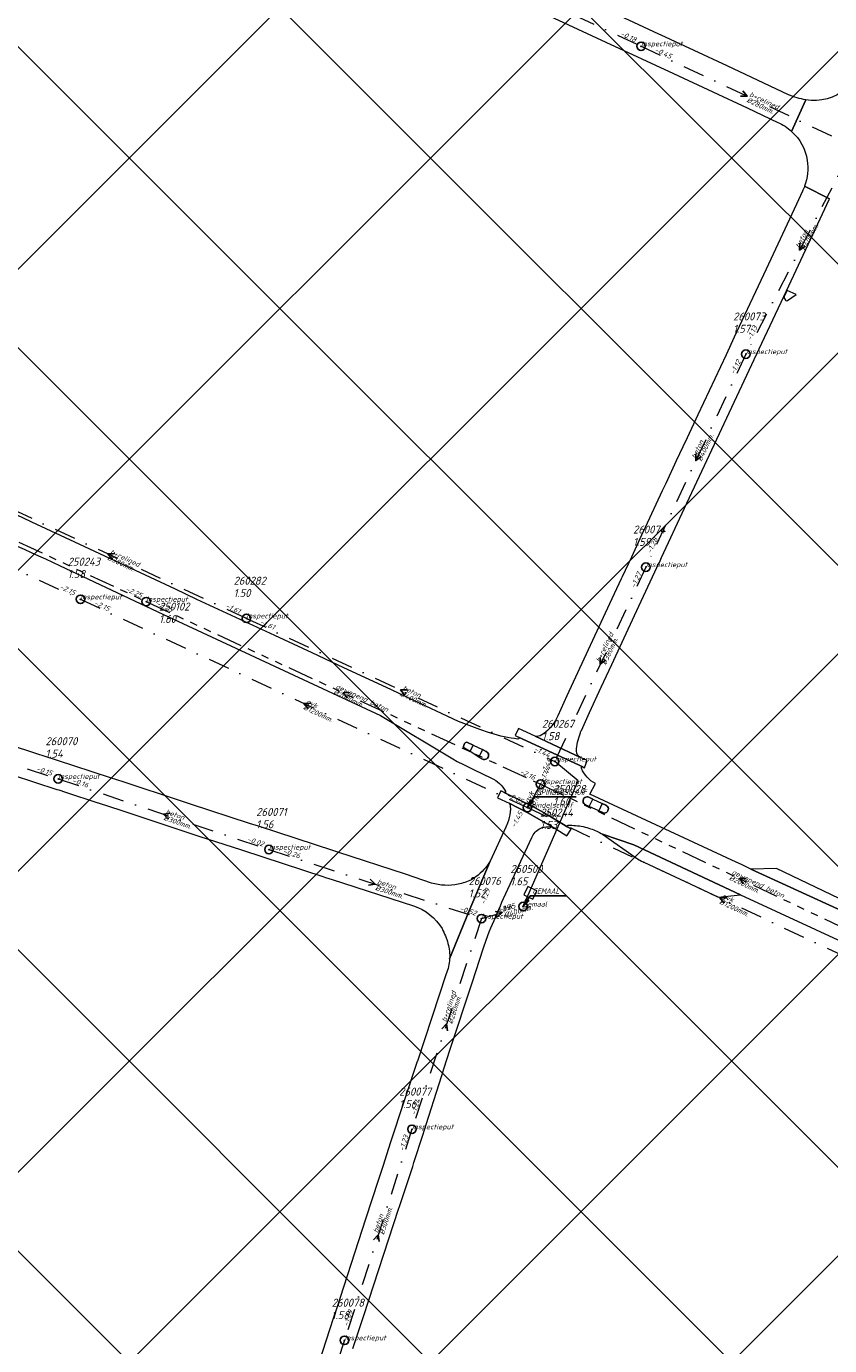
# Model space of a CAD drawing. Extents: x 148869 to 161638, y 453607 to 469810.
# Tile 197 of 256: x 152791 to 152980, y 464458 to 464768. Entities that reach past the tile are written whole.
import ezdxf
from ezdxf.lldxf.tags import DXFTag

# ---------------------------------------------------------------- set-up
doc = ezdxf.new("R2010")
doc.units = 0
doc.header["$PDMODE"] = 32
doc.header["$PDSIZE"] = 2
doc.linetypes.add('RI-GWA', pattern=[18.45, 6, -1.8, 1.75, -1.8, 1.75, -1.8, 1.75, -1.8])
doc.linetypes.add('RI-VWA', pattern=[11, 5, -3, 0, -3])
doc.layers.get('0').update_dxf_attribs({"linetype": 'CONTINUOUS'})
doc.layers.get('DEFPOINTS').update_dxf_attribs({"linetype": 'CONTINUOUS'})
doc.layers.add('2023 hatch', color=90, linetype='CONTINUOUS')
doc.layers.add('B-OI-AANPIJLING', color=1, linetype='CONTINUOUS')
for name, color, linetype, lineweight in [('B-OI-RI-BIJZONDERDERHEDEN-T18', 134, 'CONTINUOUS', 18), ('B-OI-RI-GWA-MATERIAAL-T18', 10, 'CONTINUOUS', 18), ('B-OI-RI-GWA-PUTDEKSELHOOGTE-T25', 10, 'CONTINUOUS', 25), ('B-OI-RI-GWA_BOB-T18', 10, 'CONTINUOUS', 18), ('B-OI-RI-GWA_DIAMETER-T18', 10, 'CONTINUOUS', 18), ('B-OI-RI-GWA_PUTNUMMER-T18', 10, 'CONTINUOUS', 18), ('B-OI-RI-GWA_RIOOLPUT-S', 10, 'CONTINUOUS', 25), ('B-OI-RI-GWA_TRANSPORTLEIDING-G', 10, 'RI-GWA', 18), ('B-OI-RI-PERSLEIDING-G-niet meenemen', 190, 'RI-PERS', 18), ('B-OI-RI-STROOMRICHTING-S', 252, 'CONTINUOUS', 25), ('B-OI-RI-VWA-BOB-T18', 34, 'CONTINUOUS', 18), ('B-OI-RI-VWA-DIAMETER-T18', 34, 'CONTINUOUS', 18), ('B-OI-RI-VWA-MATERIAAL-T18', 34, 'CONTINUOUS', 18), ('B-OI-RI-VWA_PUTDEKSELHOOGTE-T25', 34, 'CONTINUOUS', 25), ('B-OI-RI-VWA_PUTNUMMER-T25', 34, 'CONTINUOUS', 25), ('B-OI-RI-VWA_RIOOLPUT-S', 34, 'CONTINUOUS', 25), ('B-OI-RI-VWA_TRANSPORTLEIDING-G', 34, 'RI-VWA', 18), ('B-RO-VH-VERHARDING_ASFALT-GV', 251, 'CONTINUOUS', 18), ('B-RO-VH-VERHARDING_BEDRIJFSVLOERPLAAT-GV', 251, 'CONTINUOUS', 18), ('B-RO-VH-VERHARDING_SIERBESTRATING-GV', 251, 'CONTINUOUS', 18)]:
    doc.layers.add(name, color=color, linetype=linetype, lineweight=lineweight)
doc.styles.add('NLCS-ISO-M500-T18_CURSIEF', font='NLCS-ISO.ttf', dxfattribs={"oblique": 15, "height": 0.9})
doc.styles.add('NLCS-ISO-M750-T25_CURSIEF', font='NLCS-ISO.ttf', dxfattribs={"oblique": 15, "height": 1.875})
tags = doc.linetypes.add('RI-PERS', pattern='A,7,-2,["P",Standard,S=1.8,R=0,X=-0.5,Y=-0.9],-2,7,-2,[102,NLCS.SHX,S=1,R=180,X=0,Y=0],-2', length=22).pattern_tags.tags
tags[6] = DXFTag(74, 10)

# ---------------------------------------------------------------- blocks, each defined once
blk = doc.blocks.new('ACMAP_ANN_TEMPLATE_vwa-diam')
at = {"color": 0, "linetype": 'ByBlock', "style": 'NLCS-ISO-M500-T18_CURSIEF', "oblique": 15}
blk.add_attdef('vwa-diam', (0.3, -1.3), '', height=1.2, dxfattribs=at)
blk = doc.blocks.new('ACMAP_ANN_TEMPLATE_vwa-materiaal')
at = {"color": 0, "linetype": 'ByBlock', "style": 'NLCS-ISO-M500-T18_CURSIEF', "oblique": 15}
blk.add_attdef('vwa-mat', (0.3, 0.2), '', height=1.2, dxfattribs=at)
blk = doc.blocks.new('ACMAP_ANN_TEMPLATE_vwa-nap-l')
at = {"color": 0, "linetype": 'ByBlock', "style": 'NLCS-ISO-M500-T18_CURSIEF', "oblique": 15}
blk.add_attdef('vwa-nap-l', (3.3, 0.2), '', height=1.2, dxfattribs=at)
blk = doc.blocks.new('ACMAP_ANN_TEMPLATE_vwa-nap-r')
at = {"color": 0, "linetype": 'ByBlock', "style": 'NLCS-ISO-M500-T18_CURSIEF', "oblique": 15}
blk.add_attdef('vwa-nap-r', (-5.6, 0.2), '', height=1.2, dxfattribs=at)
blk = doc.blocks.new('ACMAP_ANN_TEMPLATE_gwa-diam')
at = {"color": 0, "linetype": 'ByBlock', "style": 'NLCS-ISO-M500-T18_CURSIEF', "oblique": 15}
blk.add_attdef('gwa-diam', (-2.2, -1.3), '', height=1.2, dxfattribs=at)
blk = doc.blocks.new('ACMAP_ANN_TEMPLATE_gwa-materiaal')
at = {"color": 0, "linetype": 'ByBlock', "style": 'NLCS-ISO-M500-T18_CURSIEF', "oblique": 15}
blk.add_attdef('gwa-mat', (-2.2, 0.2), '', height=1.2, dxfattribs=at)
blk = doc.blocks.new('ACMAP_ANN_TEMPLATE_gwa-nap-l')
at = {"color": 0, "linetype": 'ByBlock', "style": 'NLCS-ISO-M500-T18_CURSIEF', "oblique": 15}
blk.add_attdef('gwa-nap-l', (2.3, 0.2), '', height=1.2, dxfattribs=at)
blk = doc.blocks.new('ACMAP_ANN_TEMPLATE_gwa-nap-r')
at = {"color": 0, "linetype": 'ByBlock', "style": 'NLCS-ISO-M500-T18_CURSIEF', "oblique": 15}
blk.add_attdef('gwa-nap-r', (-5.6, 0.2), '', height=1.2, dxfattribs=at)
blk = doc.blocks.new('ACMAP_ANN_TEMPLATE_gwa-puth')
at = {"color": 0, "linetype": 'ByBlock', "style": 'NLCS-ISO-M750-T25_CURSIEF', "oblique": 15}
blk.add_attdef('gwa-puth', (3, -5), '', height=1.88, dxfattribs=at)
blk = doc.blocks.new('ACMAP_ANN_TEMPLATE_gwa-putnr')
at = {"color": 0, "linetype": 'ByBlock', "style": 'NLCS-ISO-M750-T25_CURSIEF', "oblique": 15}
blk.add_attdef('gwa-putnr', (3, -2.1), '', height=1.88, dxfattribs=at)
blk = doc.blocks.new('ACMAP_ANN_TEMPLATE_type knoop')
at = {"layer": 'DEFPOINTS', "style": 'NLCS-ISO-M500-T18_CURSIEF', "oblique": 15}
blk.add_attdef('type_knoop', (0, 0), '', height=1.2, dxfattribs=at)
blk = doc.blocks.new('ACMAP_ANN_TEMPLATE_vwa-puth')
at = {"color": 0, "linetype": 'ByBlock', "style": 'NLCS-ISO-M750-T25_CURSIEF', "oblique": 15}
blk.add_attdef('vwa-puth', (-3, 5), '', height=1.88, dxfattribs=at)
blk = doc.blocks.new('ACMAP_ANN_TEMPLATE_vwa-putnr')
at = {"color": 0, "linetype": 'ByBlock', "style": 'NLCS-ISO-M750-T25_CURSIEF', "oblique": 15}
blk.add_attdef('vaw-putnr', (-3, 7.9), '', height=1.88, dxfattribs=at)

msp = doc.modelspace()

# ---------------------------------------------------------------- hatches: boundary and pattern name
at = {"layer": '2023 hatch'}
h = msp.add_hatch(dxfattribs=at)
h.set_pattern_fill('L45L135', color=256, scale=49.98)
h.set_pattern_definition([(45, (0, 0), (-35.341197, 35.341197), []), (135, (0, 0), (-35.341197, -35.341197), [])])
h.paths.add_polyline_path([(155033.65, 463387.49), (154736.21, 463174.82), (154703.82, 463157.03), (154669.13, 463116.73), (154497.36, 463128.81), (154485.96, 463103.35), (154403, 462810.28), (154029.41, 462913.19), (153921.91, 462926.36), (153533.06, 462959.92), (153521.58, 463046.87), (153065.73, 463131.59), (152840.09, 463157.69), (152602.55, 463321.62), (152457.44, 463373.38), (152283.77, 463566.95), (152230.15, 463641.33), (152156.25, 463699.58), (152012.16, 463887.19), (152009.38, 463939.89), (151991.35, 464191.03), (152103.19, 464343.83), (152153.39, 464455.21), (152151.03, 464561.94), (152249.45, 464811.76), (152130.92, 465032.5), (152332.42, 465169.93), (152738.18, 465252.75), (152947.54, 465152.17), (153150.32, 465023.39), (153302.02, 464886.05), (153728.6, 464650.43), (153874.6, 464567.83), (153954.88, 464501.43), (153988.94, 464472.57), (154027.82, 464422.75), (154193.47, 464138.07), (154280.01, 463968.67), (154339.28, 463993.19), (154494.94, 463873.13), (154622.49, 463821.49), (154755.92, 463721.99), (154868.72, 463597.28)])

# ---------------------------------------------------------------- linework, layer by layer
at = {"layer": 'B-OI-AANPIJLING', "color": 251, "flags": 128}
for points in [[(152908.8, 464584.25), (152910.16, 464585.59), (152909.53, 464586.02), (152908.8, 464584.25), (152909.63, 464585.95), (152909.74, 464585.88), (152908.8, 464584.25), (152909.95, 464585.74), (152910.06, 464585.66), (152908.8, 464584.25), (152910.48, 464586.76), (152920.26, 464586.76)], [(152907.8, 464561.01), (152909.16, 464562.35), (152908.53, 464562.78), (152907.8, 464561.01), (152908.63, 464562.71), (152908.74, 464562.64), (152907.8, 464561.01), (152908.95, 464562.5), (152909.06, 464562.42), (152907.8, 464561.01), (152909.48, 464563.52), (152917.95, 464563.52)]]:
    msp.add_lwpolyline(points, dxfattribs=at)
at = {"layer": 'B-OI-RI-GWA_RIOOLPUT-S', "color": 251}
for p in [(152819.37, 464632.61), (152911.87, 464589.77), (152908.8, 464584.25)]:
    msp.add_point(p, dxfattribs=at)
at = {"layer": 'B-OI-RI-GWA_TRANSPORTLEIDING-G', "color": 251}
for p, q in [((152722.64, 464677.81), (152819.37, 464632.61)), ((152819.37, 464632.61), (152911.87, 464589.77)), ((152911.87, 464589.77), (152908.8, 464584.25)), ((152911.87, 464589.77), (153005.24, 464545.43))]:
    msp.add_line(p, q, dxfattribs=at)
at = {"layer": 'B-OI-RI-PERSLEIDING-G-niet meenemen'}
for p, q in [((152920.7, 464590.5), (152915.22, 464595.08)), ((152907.8, 464561.01), (152920.7, 464590.5))]:
    msp.add_line(p, q, dxfattribs=at)
at = {"layer": 'B-OI-RI-STROOMRICHTING-S', "color": 251}
for points in [[(152959.39, 464752.55), (152960.39, 464751.29), (152958.79, 464751.25)], [(152972.71, 464716.75), (152972.7, 464715.15), (152973.99, 464716.09)], [(152948.3, 464667.32), (152948.33, 464665.71), (152949.61, 464666.71)], [(152811.98, 464643.87), (152810.38, 464643.82), (152811.38, 464642.56)], [(152925.86, 464619.5), (152925.9, 464617.89), (152927.17, 464618.89)], [(152867.23, 464611.24), (152865.61, 464611.19), (152866.61, 464609.93)], [(152880.64, 464611.93), (152879.04, 464611.88), (152880.04, 464610.62)], [(152857.96, 464608.74), (152856.36, 464608.7), (152857.36, 464607.44)], [(152825.02, 464582.91), (152823.43, 464582.69), (152824.58, 464581.55)], [(152871.95, 464567.42), (152873.1, 464566.29), (152871.49, 464566.05)], [(152960.15, 464567.63), (152958.55, 464567.6), (152959.55, 464566.33)], [(152955.6, 464563.1), (152953.98, 464563.06), (152954.98, 464561.8)], [(152901.33, 464559.89), (152902.9, 464559.59), (152901.73, 464558.5)], [(152888.73, 464532.31), (152889.86, 464533.45), (152890.1, 464531.86)], [(152872.67, 464482.79), (152873.8, 464483.94), (152874.05, 464482.35)]]:
    msp.add_lwpolyline(points, dxfattribs=at)
at = {"layer": 'B-OI-RI-VWA_RIOOLPUT-S'}
for p in [(152935.48, 464763), (152960.08, 464690.72), (152936.61, 464640.7), (152803.92, 464633.15), (152842.86, 464628.68), (152915.22, 464595.08), (152798.71, 464590.99), (152848.17, 464574.39), (152907.8, 464561.01), (152898.02, 464558.18), (152881.72, 464508.72), (152865.89, 464459.17)]:
    msp.add_point(p, dxfattribs=at)
at = {"layer": 'B-OI-RI-VWA_TRANSPORTLEIDING-G', "color": 251}
for p, q in [((152879.71, 464789.22), (152935.48, 464763)), ((152935.48, 464763), (152985.32, 464739.57)), ((152985.32, 464739.57), (152960.08, 464690.72)), ((152960.08, 464690.72), (152936.61, 464640.7)), ((152703.7, 464679.82), (152803.92, 464633.15)), ((152777.9, 464658.97), (152842.86, 464628.68)), ((152936.61, 464640.7), (152915.22, 464595.08)), ((152803.92, 464633.15), (152908.8, 464584.25)), ((152842.86, 464628.68), (152915.22, 464595.08)), ((152749.21, 464607.03), (152798.71, 464590.99)), ((152798.71, 464590.99), (152848.17, 464574.39)), ((152908.8, 464584.25), (152999.18, 464541.87)), ((152848.17, 464574.39), (152898.02, 464558.18)), ((152898.02, 464558.18), (152907.8, 464561.01)), ((152898.02, 464558.18), (152881.72, 464508.72)), ((152881.72, 464508.72), (152865.89, 464459.17)), ((152865.89, 464459.17), (152851.86, 464415.88))]:
    msp.add_line(p, q, dxfattribs=at)
at = {"layer": 'B-RO-VH-VERHARDING_ASFALT-GV', "flags": 128}
for points in [[(152802.4, 464821.82), (152803.21, 464821.43), (152807.2, 464819.81), (152810.85, 464818.13), (152814.88, 464816.27), (152822.81, 464812.56), (152822.86, 464812.54), (152838.82, 464805.04), (152846.24, 464801.64), (152846.29, 464801.61), (152869.05, 464791.03), (152869.1, 464791.01), (152885.75, 464783.27), (152889.6, 464781.48), (152900, 464776.66), (152906.01, 464773.84), (152918.49, 464768.03), (152927.21, 464763.96), (152943.09, 464756.59), (152943.1, 464756.59), (152952.34, 464752.3), (152960.37, 464748.57), (152967.54, 464745.13)], [(152970.09, 464751.62), (152955.7, 464758.4), (152955.66, 464758.41), (152940.17, 464765.62), (152939.68, 464765.85), (152925.75, 464772.3), (152925.23, 464772.54), (152913.55, 464778.02), (152904.97, 464782), (152888.7, 464789.61), (152887.81, 464789.98), (152870.34, 464798.18), (152869.43, 464798.59), (152855.6, 464805.04), (152851.54, 464806.91), (152851.52, 464806.92), (152838.03, 464813.23), (152837.4, 464813.5), (152819.47, 464821.9)], [(152974.14, 464750.4), (152970.82, 464743.01)], [(152970.82, 464743.01), (152974.14, 464750.4)], [(152973.33, 464728.94), (152971.93, 464725.96), (152964.85, 464710.7), (152958.52, 464697.2), (152957.97, 464696.02), (152957.36, 464694.72), (152955.42, 464690.58), (152948.83, 464676.5), (152946.29, 464671.06), (152945.3, 464668.96), (152943.76, 464665.67), (152941.27, 464660.34), (152940.46, 464658.59), (152936.45, 464649.99), (152935.62, 464648.22), (152933.21, 464643.04), (152931.05, 464638.4), (152930.84, 464637.95), (152928.11, 464632.09), (152918.04, 464610.48), (152915.99, 464605.83)], [(152940.3, 464642.93), (152945.71, 464654.52), (152963.23, 464691.98), (152969.59, 464705.58), (152978.07, 464723.67), (152979.62, 464727.01), (152979.73, 464727.21), (152973.86, 464730.16), (152973.83, 464730.12)], [(152973.86, 464730.16), (152979.73, 464727.21)], [(152899.89, 464601.82), (152897.68, 464602.56), (152892.68, 464604.5), (152880.98, 464609.97), (152876.76, 464611.95), (152865.72, 464617.07), (152858.27, 464620.58), (152849.53, 464624.66), (152842.45, 464627.94), (152831.22, 464633.14), (152826.22, 464635.5), (152803.82, 464646.04), (152792.51, 464651.28), (152792.34, 464651.35), (152782.12, 464656.18), (152769.87, 464661.9), (152766.15, 464663.13)], [(152799.02, 464641.06), (152823.45, 464629.62), (152874.34, 464605.86), (152891.3, 464595.67), (152892.31, 464595.07), (152893.84, 464594.33), (152896.19, 464593.19), (152900.37, 464591.16)], [(152921.49, 464602.35), (152923.4, 464606.54), (152926.1, 464612.49), (152928.6, 464617.81), (152933.97, 464629.34), (152939.77, 464641.78), (152939.78, 464641.81), (152940.3, 464642.93)], [(152886.3, 464566.52), (152880.17, 464568.6), (152864.36, 464573.79), (152863.36, 464574.13), (152845.68, 464579.88), (152843.62, 464580.55), (152829.75, 464585.08), (152827.67, 464585.74), (152813.96, 464590.28), (152813.92, 464590.29), (152810.98, 464591.21), (152802.4, 464594.04), (152795.18, 464596.42), (152794.18, 464596.74), (152779.37, 464601.59), (152761.8, 464607.32), (152745.1, 464612.73), (152744.16, 464613.04), (152729.23, 464617.99), (152718.36, 464621.56), (152712.27, 464623.43)], [(152705.29, 464618.66), (152707.55, 464618.13), (152710.57, 464617.22), (152743.89, 464606.3), (152743.92, 464606.28), (152773.92, 464596.48), (152787.88, 464591.94), (152798.42, 464588.51), (152798.82, 464588.38), (152800.39, 464587.87), (152808.04, 464585.37), (152808.05, 464585.36), (152813.41, 464583.63), (152831.73, 464577.55), (152841.76, 464574.32)], [(152921.8, 464593.8), (152906.73, 464600.82)], [(152910.61, 464601.03), (152921.25, 464595.99)], [(152894.06, 464599.28), (152893.86, 464598.86)], [(152893.86, 464598.86), (152894.06, 464599.28)], [(152894.07, 464598.19), (152895.36, 464597.39), (152896.08, 464598.9), (152894.74, 464599.53)], [(152895.36, 464597.39), (152894.07, 464598.19)], [(152894.74, 464599.53), (152896.08, 464598.9), (152898.25, 464597.85), (152899.15, 464597.41)], [(152898.29, 464595.63), (152897.41, 464596.08), (152895.36, 464597.39)], [(152899.15, 464597.41), (152898.25, 464597.85), (152897.41, 464596.08)], [(152897.41, 464596.08), (152898.29, 464595.63)], [(152926.43, 464577.99), (152933.8, 464575.52), (152958.83, 464563.75), (153002.32, 464543.69), (153003.17, 464543.28), (153006, 464549.34), (153005.18, 464549.68), (153001.91, 464551.17), (152961.22, 464569.82), (152959.04, 464570.86), (152957.82, 464571.43), (152923.48, 464587.42), (152924.76, 464589.87)], [(152903.35, 464587.78), (152910.07, 464584.48), (152913.65, 464582.49), (152918.27, 464579.65)], [(152915.5, 464579.26), (152908.79, 464583.06), (152904.54, 464585.25)], [(152904.8, 464584.84), (152904.81, 464583.62)], [(152922.44, 464584.91), (152923.32, 464584.47)], [(152925.55, 464583.46), (152923.32, 464584.47), (152922.44, 464584.91)], [(152923.32, 464584.47), (152924.14, 464586.26), (152923.26, 464586.68)], [(152923.26, 464586.68), (152924.14, 464586.26), (152926.36, 464585.24), (152927.25, 464584.83)], [(152927.25, 464584.83), (152926.36, 464585.24), (152925.55, 464583.46), (152926.41, 464583.06)], [(152926.41, 464583.06), (152925.55, 464583.46)], [(152904.14, 464580.59), (152903.75, 464579.63), (152900.07, 464571.7), (152895.15, 464560.01), (152890.57, 464548.73)], [(152903.18, 464562.88), (152909.86, 464577.21)], [(152841.76, 464574.32), (152861.06, 464567.98), (152861.46, 464567.85), (152862.96, 464567.39), (152882.09, 464561.15)], [(152890.57, 464548.73), (152895.15, 464560.01), (152900.07, 464571.7)], [(152867.87, 464457.23), (152869.47, 464462.17), (152870.32, 464464.8), (152878.68, 464490.17), (152878.73, 464490.34), (152881.92, 464500), (152882.2, 464500.9), (152884.27, 464507.37), (152885.05, 464509.84), (152888.11, 464519.42), (152888.72, 464521.32), (152889.23, 464522.91), (152890.69, 464527.5), (152895.82, 464543.08), (152898.52, 464551.31), (152899.17, 464553.15), (152899.86, 464555.07), (152900.26, 464555.99)], [(152889.75, 464545.2), (152883.01, 464524.72), (152882.98, 464524.63), (152876.72, 464505.7), (152874.87, 464500), (152873.87, 464496.9), (152870.85, 464487.59), (152864.01, 464466.59), (152863.25, 464464.27), (152857.33, 464446.12)]]:
    msp.add_lwpolyline(points, dxfattribs=at)
at = {"layer": 'B-RO-VH-VERHARDING_ASFALT-GV'}
for points in [[(152983.55, 464753.1, -0.230095), (152974.14, 464750.4)], [(152974.14, 464750.4, -0.049285), (152970.09, 464751.62)], [(152967.54, 464745.13, -0.091201), (152970.82, 464743.01)], [(152970.82, 464743.01, -0.171507), (152974.46, 464736.21)], [(152974.46, 464736.21, -0.127085), (152973.86, 464730.16)], [(152973.83, 464730.12, -0.033917), (152973.33, 464728.94)], [(152772.13, 464652.42, -0.023921), (152799.02, 464641.06)], [(152915.66, 464605.15, -0.096796), (152913.12, 464602.01)], [(152915.99, 464605.83, -0.018241), (152915.66, 464605.15)], [(152900.21, 464601.71, -0.005604), (152899.89, 464601.82)], [(152906.6, 464600.34, -0.051085), (152900.21, 464601.71)], [(152906.83, 464600.71, -0.596297), (152906.6, 464600.34)], [(152906.73, 464600.82, -0.151093), (152906.83, 464600.71)], [(152912.2, 464601.32, -0.242536), (152910.61, 464601.03)], [(152913.12, 464602.01, -0.026732), (152912.2, 464601.32)], [(152920.32, 464597.52, -0.073601), (152921.19, 464601.6)], [(152921.19, 464601.6, -0.096647), (152921.49, 464602.35)], [(152893.86, 464598.86, 0.400272), (152894.07, 464598.19)], [(152894.07, 464598.19, -0.400272), (152893.86, 464598.86)], [(152894.74, 464599.53, 0.422861), (152894.06, 464599.28)], [(152894.06, 464599.28, -0.422861), (152894.74, 464599.53)], [(152898.29, 464595.63, 1.009304), (152899.15, 464597.41)], [(152899.15, 464597.41, -1.009304), (152898.29, 464595.63)], [(152921.25, 464595.99, -0.29698), (152920.32, 464597.52)], [(152900.37, 464591.16, -0.158203), (152903.68, 464588.12)], [(152921.48, 464593.48, -0.694966), (152921.8, 464593.8)], [(152924.76, 464589.87, -0.165196), (152921.48, 464593.48)], [(152903.68, 464588.12, -0.731524), (152903.35, 464587.78)], [(152904.54, 464585.25, -0.248395), (152904.8, 464584.84)], [(152923.26, 464586.68, 1.021114), (152922.44, 464584.91)], [(152922.44, 464584.91, -1.021114), (152923.26, 464586.68)], [(152926.41, 464583.06, 1.008223), (152927.25, 464584.83)], [(152927.25, 464584.83, -1.008223), (152926.41, 464583.06)], [(152904.78, 464583.25, -0.073301), (152904.14, 464580.59)], [(152904.81, 464583.62, -0.010742), (152904.78, 464583.25)], [(152909.86, 464577.21, -0.190157), (152911.82, 464579.35)], [(152911.82, 464579.35, -0.245922), (152915.5, 464579.26)], [(152918.27, 464579.65, -0.737464), (152918.39, 464580.1)], [(152918.39, 464580.1, -0.043007), (152920.11, 464580.04)], [(152920.11, 464580.04, -0.062201), (152923.65, 464579.29)], [(152923.65, 464579.29, -0.052982), (152926.43, 464577.99)], [(152899.41, 464570.71, -0.097676), (152895.7, 464567.32)], [(152900.07, 464571.7, -0.02189), (152899.41, 464570.71)], [(152892.55, 464566.24, -0.12232), (152886.3, 464566.52)], [(152895.7, 464567.32, -0.064923), (152892.55, 464566.24)], [(152882.09, 464561.15, -0.183413), (152888.78, 464555.84)], [(152900.26, 464555.99, 0.006479), (152903.18, 464562.88)], [(152888.78, 464555.84, -0.058232), (152890.17, 464552.34)], [(152890.17, 464552.34, -0.084623), (152890.57, 464548.73)], [(152890.57, 464548.73, -0.084632), (152889.75, 464545.2)]]:
    msp.add_lwpolyline(points, format="xyb", dxfattribs=at)
at = {"layer": 'B-RO-VH-VERHARDING_ASFALT-GV', "flags": 128}
for points in [[(152922.18, 464593.59), (152922.83, 464595.28), (152921.25, 464595.99), (152910.61, 464601.03), (152906.74, 464602.82), (152905.96, 464601.17), (152906.73, 464600.82), (152921.8, 464593.8)], [(152902.57, 464588.16), (152901.8, 464586.57), (152904.54, 464585.25), (152908.79, 464583.06), (152915.5, 464579.26), (152918.09, 464577.65), (152919.07, 464579.16), (152918.27, 464579.65), (152913.65, 464582.49), (152910.07, 464584.48), (152903.35, 464587.78)], [(152926.43, 464577.99), (152934.62, 464572.24), (152935.58, 464571.67), (152936.15, 464571.41), (152949.48, 464565.15), (152953.57, 464563.23), (152958.83, 464563.75), (152933.8, 464575.52)], [(153001.91, 464551.17), (152989.29, 464559.39), (152967.29, 464569.93), (152961.22, 464569.82)]]:
    msp.add_lwpolyline(points, close=True, dxfattribs=at)
at = {"layer": 'B-RO-VH-VERHARDING_BEDRIJFSVLOERPLAAT-GV', "flags": 128}
msp.add_lwpolyline([(152907.95, 464563.77), (152910.1, 464562.74), (152911.04, 464564.68), (152908.88, 464565.72)], close=True, dxfattribs=at)
at = {"layer": 'B-RO-VH-VERHARDING_SIERBESTRATING-GV', "flags": 128}
msp.add_lwpolyline([(152971.9, 464704.72), (152969.79, 464705.62), (152969.59, 464705.58), (152969.6, 464705.45), (152969.05, 464704.26), (152969, 464704.02), (152969.37, 464703.36), (152969.55, 464703.24), (152969.83, 464703.27)], close=True, dxfattribs=at)

# ---------------------------------------------------------------- block references
at = {"layer": 'B-OI-RI-GWA-MATERIAAL-T18', "color": 251}
for p, rotation, values in [((152865.62, 464611.19), 335.14948785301, {'gwa-mat': 'gewapend beton'}), ((152910.33, 464587.01), 60.91896389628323, {'gwa-mat': 'gvk'}), ((152958.55, 464567.6), 334.5976644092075, {'gwa-mat': 'gewapend beton'})]:
    msp.add_blockref('ACMAP_ANN_TEMPLATE_gwa-materiaal', p, dxfattribs=dict(at, rotation=rotation)).add_auto_attribs(values)
at = {"layer": 'B-OI-RI-GWA-PUTDEKSELHOOGTE-T25', "color": 251}
for p, values in [((152819.37, 464632.61), {'gwa-puth': '1.60'}), ((152911.87, 464589.77), {'gwa-puth': '1.60'}), ((152908.8, 464584.25), {'gwa-puth': '1.53'})]:
    msp.add_blockref('ACMAP_ANN_TEMPLATE_gwa-puth', p, dxfattribs=at).add_auto_attribs(values)
at = {"layer": 'B-OI-RI-GWA_BOB-T18', "color": 251}
for name, p, rotation, values in [('ACMAP_ANN_TEMPLATE_gwa-nap-r', (152819.37, 464632.61), 334.9542535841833, {'gwa-nap-r': '-2.25'}), ('ACMAP_ANN_TEMPLATE_gwa-nap-l', (152819.37, 464632.61), 335.14948785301, {'gwa-nap-l': '-2.25'}), ('ACMAP_ANN_TEMPLATE_gwa-nap-l', (152911.87, 464589.77), 60.91896389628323, {'gwa-nap-l': '-1.45'}), ('ACMAP_ANN_TEMPLATE_gwa-nap-r', (152911.87, 464589.77), 335.14948785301, {'gwa-nap-r': '-2.16'}), ('ACMAP_ANN_TEMPLATE_gwa-nap-l', (152911.87, 464589.77), 334.5976644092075, {'gwa-nap-l': '-2.12'}), ('ACMAP_ANN_TEMPLATE_gwa-nap-r', (152908.8, 464584.25), 60.91896389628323, {'gwa-nap-r': '-1.45'})]:
    msp.add_blockref(name, p, dxfattribs=dict(at, rotation=rotation)).add_auto_attribs(values)
at = {"layer": 'B-OI-RI-GWA_DIAMETER-T18', "color": 251}
for p, rotation, values in [((152865.62, 464611.19), 335.14948785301, {'gwa-diam': '%%c2000mm.'}), ((152910.33, 464587.01), 60.91896389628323, {'gwa-diam': '%%c1000mm.'}), ((152958.55, 464567.6), 334.5976644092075, {'gwa-diam': '%%c2000mm.'})]:
    msp.add_blockref('ACMAP_ANN_TEMPLATE_gwa-diam', p, dxfattribs=dict(at, rotation=rotation)).add_auto_attribs(values)
at = {"layer": 'B-OI-RI-GWA_PUTNUMMER-T18', "color": 251}
for p, values in [((152819.37, 464632.61), {'gwa-putnr': '250102'}), ((152911.87, 464589.77), {'gwa-putnr': '250028'}), ((152908.8, 464584.25), {'gwa-putnr': '250244'})]:
    msp.add_blockref('ACMAP_ANN_TEMPLATE_gwa-putnr', p, dxfattribs=at).add_auto_attribs(values)
at = {"layer": 'B-OI-RI-VWA-BOB-T18', "color": 251}
for name, p, rotation, values in [('ACMAP_ANN_TEMPLATE_vwa-nap-r', (152935.48, 464763), 334.8196598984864, {'vwa-nap-r': '-0.18'}), ('ACMAP_ANN_TEMPLATE_vwa-nap-l', (152935.48, 464763), 334.8215793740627, {'vwa-nap-l': '-0.45'}), ('ACMAP_ANN_TEMPLATE_vwa-nap-l', (152960.08, 464690.72), 64.8634520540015, {'vwa-nap-l': '-1.13'}), ('ACMAP_ANN_TEMPLATE_vwa-nap-r', (152960.08, 464690.72), 62.67533723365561, {'vwa-nap-r': '-1.12'}), ('ACMAP_ANN_TEMPLATE_vwa-nap-l', (152936.61, 464640.7), 64.87937340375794, {'vwa-nap-l': '-1.28'}), ('ACMAP_ANN_TEMPLATE_vwa-nap-r', (152936.61, 464640.7), 64.8634520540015, {'vwa-nap-r': '-1.27'}), ('ACMAP_ANN_TEMPLATE_vwa-nap-r', (152803.92, 464633.15), 335.0297574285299, {'vwa-nap-r': '-2.15'}), ('ACMAP_ANN_TEMPLATE_vwa-nap-l', (152803.92, 464633.15), 335.0028482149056, {'vwa-nap-l': '-2.15'}), ('ACMAP_ANN_TEMPLATE_vwa-nap-r', (152842.86, 464628.68), 335.0009747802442, {'vwa-nap-r': '-1.61'}), ('ACMAP_ANN_TEMPLATE_vwa-nap-l', (152842.86, 464628.68), 335.0924395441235, {'vwa-nap-l': '-1.61'}), ('ACMAP_ANN_TEMPLATE_vwa-nap-r', (152915.22, 464595.08), 335.0924395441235, {'vwa-nap-r': '-1.44'}), ('ACMAP_ANN_TEMPLATE_vwa-nap-r', (152798.71, 464590.99), 342.0455806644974, {'vwa-nap-r': '-0.15'}), ('ACMAP_ANN_TEMPLATE_vwa-nap-l', (152798.71, 464590.99), 341.4469730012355, {'vwa-nap-l': '-0.16'}), ('ACMAP_ANN_TEMPLATE_vwa-nap-r', (152915.22, 464595.08), 64.87937340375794, {'vwa-nap-r': '-1.44'}), ('ACMAP_ANN_TEMPLATE_vwa-nap-r', (152908.8, 464584.25), 335.0028482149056, {'vwa-nap-r': '-2.05'}), ('ACMAP_ANN_TEMPLATE_vwa-nap-l', (152908.8, 464584.25), 334.8776942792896, {'vwa-nap-l': '-2.05'}), ('ACMAP_ANN_TEMPLATE_vwa-nap-r', (152848.17, 464574.39), 341.4469730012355, {'vwa-nap-r': '-0.02'}), ('ACMAP_ANN_TEMPLATE_vwa-nap-l', (152848.17, 464574.39), 341.9867427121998, {'vwa-nap-l': '-0.26'}), ('ACMAP_ANN_TEMPLATE_vwa-nap-l', (152898.02, 464558.18), 71.7598866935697, {'vwa-nap-l': '-1.29'}), ('ACMAP_ANN_TEMPLATE_vwa-nap-r', (152898.02, 464558.18), 341.9867427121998, {'vwa-nap-r': '-0.52'}), ('ACMAP_ANN_TEMPLATE_vwa-nap-l', (152898.02, 464558.18), 16.1386486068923, {'vwa-nap-l': '-1.29'}), ('ACMAP_ANN_TEMPLATE_vwa-nap-r', (152907.8, 464561.01), 16.1386486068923, {'vwa-nap-r': '-1.35'}), ('ACMAP_ANN_TEMPLATE_vwa-nap-l', (152881.72, 464508.72), 72.2826042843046, {'vwa-nap-l': '-1.24'}), ('ACMAP_ANN_TEMPLATE_vwa-nap-r', (152881.72, 464508.72), 71.7598866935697, {'vwa-nap-r': '-1.23'}), ('ACMAP_ANN_TEMPLATE_vwa-nap-l', (152865.89, 464459.17), 72.04283673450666, {'vwa-nap-l': '-1.09'})]:
    msp.add_blockref(name, p, dxfattribs=dict(at, rotation=rotation)).add_auto_attribs(values)
at = {"layer": 'B-OI-RI-VWA-DIAMETER-T18', "color": 251}
for p, rotation, values in [((152960.4, 464751.28), 334.8215793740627, {'vwa-diam': '%%c280mm.'}), ((152972.7, 464715.15), 62.67533723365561, {'vwa-diam': '%%c400mm.'}), ((152948.35, 464665.71), 64.8634520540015, {'vwa-diam': '%%c400mm.'}), ((152810.38, 464643.83), 335.0009747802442, {'vwa-diam': '%%c380mm.'}), ((152925.92, 464617.89), 64.87937340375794, {'vwa-diam': '%%c380mm.'}), ((152879.04, 464611.88), 335.0924395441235, {'vwa-diam': '%%c400mm.'}), ((152856.36, 464608.7), 335.0028482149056, {'vwa-diam': '%%c1200mm.'}), ((152823.44, 464582.69), 341.4469730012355, {'vwa-diam': '%%c300mm.'}), ((152873.1, 464566.28), 341.9867427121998, {'vwa-diam': '%%c300mm.'}), ((152902.91, 464559.59), 16.1386486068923, {'vwa-diam': '%%c400mm.'}), ((152953.99, 464563.06), 334.8776942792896, {'vwa-diam': '%%c1200mm.'}), ((152889.87, 464533.45), 71.7598866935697, {'vwa-diam': '%%c280mm.'}), ((152873.8, 464483.94), 72.2826042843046, {'vwa-diam': '%%c300mm.'})]:
    msp.add_blockref('ACMAP_ANN_TEMPLATE_vwa-diam', p, dxfattribs=dict(at, rotation=rotation)).add_auto_attribs(values)
at = {"layer": 'B-OI-RI-VWA-MATERIAAL-T18', "color": 251}
for p, rotation, values in [((152960.4, 464751.28), 334.8215793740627, {'vwa-mat': 'b+relined'}), ((152972.7, 464715.15), 62.67533723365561, {'vwa-mat': 'beton'}), ((152948.35, 464665.71), 64.8634520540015, {'vwa-mat': 'beton'}), ((152810.38, 464643.83), 335.0009747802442, {'vwa-mat': 'b+relined'}), ((152925.92, 464617.89), 64.87937340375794, {'vwa-mat': 'b+relined'}), ((152879.04, 464611.88), 335.0924395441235, {'vwa-mat': 'beton'}), ((152856.36, 464608.7), 335.0028482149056, {'vwa-mat': 'gvk'}), ((152823.44, 464582.69), 341.4469730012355, {'vwa-mat': 'beton'}), ((152873.1, 464566.28), 341.9867427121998, {'vwa-mat': 'beton'}), ((152953.99, 464563.06), 334.8776942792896, {'vwa-mat': 'gvk'}), ((152902.91, 464559.59), 16.1386486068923, {'vwa-mat': 'pvc'}), ((152889.87, 464533.45), 71.7598866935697, {'vwa-mat': 'b+relined'}), ((152873.8, 464483.94), 72.2826042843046, {'vwa-mat': 'beton'})]:
    msp.add_blockref('ACMAP_ANN_TEMPLATE_vwa-materiaal', p, dxfattribs=dict(at, rotation=rotation)).add_auto_attribs(values)
at = {"layer": 'B-OI-RI-VWA_PUTDEKSELHOOGTE-T25', "color": 251}
for p, values in [((152960.08, 464690.72), {'vwa-puth': '1.57'}), ((152936.61, 464640.7), {'vwa-puth': '1.59'}), ((152803.92, 464633.15), {'vwa-puth': '1.58'}), ((152842.86, 464628.68), {'vwa-puth': '1.50'}), ((152915.22, 464595.08), {'vwa-puth': '1.58'}), ((152798.71, 464590.99), {'vwa-puth': '1.54'}), ((152848.17, 464574.39), {'vwa-puth': '1.56'}), ((152907.8, 464561.01), {'vwa-puth': '1.65'}), ((152898.02, 464558.18), {'vwa-puth': '1.52'}), ((152881.72, 464508.72), {'vwa-puth': '1.56'}), ((152865.89, 464459.17), {'vwa-puth': '1.58'})]:
    msp.add_blockref('ACMAP_ANN_TEMPLATE_vwa-puth', p, dxfattribs=at).add_auto_attribs(values)
at = {"layer": 'B-OI-RI-VWA_PUTNUMMER-T25', "color": 251}
for p, values in [((152960.08, 464690.72), {'vaw-putnr': '260073'}), ((152936.61, 464640.7), {'vaw-putnr': '260074'}), ((152803.92, 464633.15), {'vaw-putnr': '250243'}), ((152842.86, 464628.68), {'vaw-putnr': '260282'}), ((152915.22, 464595.08), {'vaw-putnr': '260267'}), ((152798.71, 464590.99), {'vaw-putnr': '260070'}), ((152848.17, 464574.39), {'vaw-putnr': '260071'}), ((152907.8, 464561.01), {'vaw-putnr': '260500'}), ((152898.02, 464558.18), {'vaw-putnr': '260076'}), ((152881.72, 464508.72), {'vaw-putnr': '260077'}), ((152865.89, 464459.17), {'vaw-putnr': '260078'})]:
    msp.add_blockref('ACMAP_ANN_TEMPLATE_vwa-putnr', p, dxfattribs=at).add_auto_attribs(values)
at = {"layer": 'DEFPOINTS'}
for p, values in [((152935.48, 464763), {'type_knoop': 'inspectieput'}), ((152960.08, 464690.72), {'type_knoop': 'inspectieput'}), ((152936.61, 464640.7), {'type_knoop': 'inspectieput'}), ((152803.92, 464633.15), {'type_knoop': 'inspectieput'}), ((152819.37, 464632.61), {'type_knoop': 'inspectieput'}), ((152842.86, 464628.68), {'type_knoop': 'inspectieput'}), ((152915.22, 464595.08), {'type_knoop': 'inspectieput'}), ((152798.71, 464590.99), {'type_knoop': 'inspectieput'}), ((152911.87, 464589.77), {'type_knoop': 'inspectieput'}), ((152908.8, 464584.25), {'type_knoop': 'spindelschuif'}), ((152848.17, 464574.39), {'type_knoop': 'inspectieput'}), ((152907.8, 464561.01), {'type_knoop': 'gemaal'}), ((152898.02, 464558.18), {'type_knoop': 'inspectieput'}), ((152881.72, 464508.72), {'type_knoop': 'inspectieput'}), ((152865.89, 464459.17), {'type_knoop': 'inspectieput'})]:
    msp.add_blockref('ACMAP_ANN_TEMPLATE_type knoop', p, dxfattribs=at).add_auto_attribs(values)

# ---------------------------------------------------------------- texts
at = {"layer": 'B-OI-RI-BIJZONDERDERHEDEN-T18', "color": 251, "style": 'NLCS-ISO-M500-T18_CURSIEF', "oblique": 15, "width": 0.8}
for s, p in [('SPINDELSCHUIF', (152910.99, 464587.22)), ('GEMAAL', (152909.99, 464563.98))]:
    msp.add_text(s, height=1.35, dxfattribs=at).set_placement(p)

doc.saveas('drawing.dxf')
